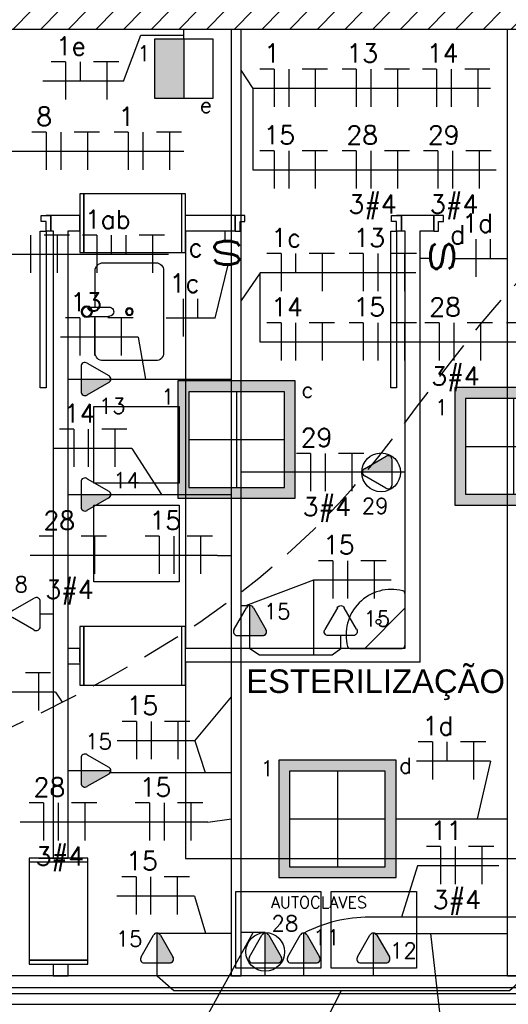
# Model space of a CAD drawing. Extents: x 40.7 to 91.7, y -216.6 to -187.2.
# Tile 7 of 19: x 60.6 to 63.1, y -206.5 to -201.5. Entities that reach past the tile are written whole.
import ezdxf
from ezdxf.enums import TextEntityAlignment as Align

# ---------------------------------------------------------------- set-up
doc = ezdxf.new("R2010")
doc.units = 0
doc.header["$MEASUREMENT"] = 0
doc.linetypes.add('HIDDEN', pattern=[0.375, 0.25, -0.125])
doc.layers.get('0').update_dxf_attribs({"linetype": 'CONTINUOUS'})
doc.layers.get('Defpoints').update_dxf_attribs({"linetype": 'CONTINUOUS'})
for name, color, linetype in [('CIRCUITOS', 2, 'CONTINUOUS'), ('ELETROCALHA', 150, 'CONTINUOUS'), ('ILUMINACAO', 1, 'CONTINUOUS'), ('ILUMINAÇÃO TETO', 12, 'CONTINUOUS'), ('INTERRUPTORES', 1, 'CONTINUOUS'), ('LINHA', 40, 'CONTINUOUS'), ('paredes1', 8, 'CONTINUOUS'), ('TEXTO', 4, 'CONTINUOUS'), ('textos1', 4, 'CONTINUOUS'), ('TOMADAS_ENERGIA', 1, 'CONTINUOUS'), ('TOMADAS_GERAIS', 1, 'CONTINUOUS'), ('TUB_ELETRICA', 5, 'CONTINUOUS')]:
    doc.layers.add(name, color=color, linetype=linetype)
doc.styles.add('ROMANS', font='romans')
doc.styles.add('Texto Cota', font='arial.ttf')

# ---------------------------------------------------------------- blocks, each defined once
blk = doc.blocks.new('PORTA 80CM')
at = {"layer": 'paredes1'}
for p, q in [((0.825, 0.95), (0.795, 0.95)), ((0.795, 0.95), (0.795, 0.15)), ((0.825, 0.15), (0.825, 0.95)), ((0, 0.15), (0, 0.07)), ((0, 0.15), (0.025, 0.15)), ((0, 0.07), (0, 0.15)), ((0.025, 0.15), (0.025, 0.1)), ((0.795, 0.15), (0.825, 0.15)), ((0.85, 0.15), (0.825, 0.15)), ((0.825, 0.15), (0.825, 0.1)), ((0.85, 0.15), (0.85, 0.07)), ((0.85, 0.07), (0.85, 0.15)), ((0.05, 0.07), (0, 0.07)), ((0.025, 0.1), (0.05, 0.1)), ((0.05, 0.1), (0.05, 0.07)), ((0.825, 0.1), (0.8, 0.1)), ((0.8, 0.1), (0.8, 0.07)), ((0.8, 0.07), (0.85, 0.07)), ((0.85, 0.07), (0.825, 0.07))]:
    blk.add_line(p, q, dxfattribs=at)
blk = doc.blocks.new('v bjhbjhgjhjh')
for p, q in [((0.0161, 0.0238), (0.1162, 0.0238)), ((0.1375, -0.0002), (0.1375, 0.0005)), ((-0.0005, -0.0238), (0.0005, -0.0238)), ((0.0161, -0.0238), (0.1138, -0.0238)), ((0.1138, -0.0236), (0.1138, -0.0238))]:
    blk.add_line(p, q)
for radius in [0.0287, 0.0238]:
    blk.add_circle((0, 0), radius)
blk.add_arc((0.1138, 0.0001), 0.0238, 269.9522, 95.8898)
blk = doc.blocks.new('xvhgfjykilugkhjnftg')
at = {"layer": 'paredes1'}
blk.add_lwpolyline([(-0.175, -0.0239), (-0.175, -0.21, 0.414214), (-0.135, -0.25), (0.135, -0.25, 0.414214), (0.175, -0.21), (0.175, 0.21, 0.414214), (0.135, 0.25), (-0.135, 0.25, 0.414214), (-0.175, 0.21), (-0.175, 0.0236)], format="xyb", dxfattribs=at)
for radius in [0.0196, 0.0146]:
    blk.add_circle((0, 0), radius, dxfattribs=at)
blk.add_blockref('v bjhbjhgjhjh', (-0.2177, -0.0001), dxfattribs=at)
blk = doc.blocks.new('LAVATORIO DE CANTO DECA')
at = {"layer": 'paredes1'}
for p, q in [((0.1473, 0.2796), (0.1473, 0.015)), ((0.1473, 0.2051), (-0.0578, 0)), ((-0.1323, 0), (0.1323, 0))]:
    blk.add_line(p, q, dxfattribs=at)
blk.add_circle((0.0118, 0.1355), 0.0125, dxfattribs=at)
for centre, radius, start, end in [((0.0782, 0.0692), 0.2322, 75.5643, 195.0856), ((0.1323, 0.2796), 0.015, 0, 75.2053), ((-0.1323, 0.015), 0.015, 194.7947, 270), ((0.1323, 0.015), 0.015, 270, 360)]:
    blk.add_arc(centre, radius, start, end, dxfattribs=at)
blk = doc.blocks.new('AREA')
at = {"style": 'Texto Cota'}
for tag, p in [('AREAS:COMODO', (0, 1.75)), ('AREAS:VALOR', (0, -1.25))]:
    blk.add_attdef(tag, text='', height=2, dxfattribs=at).set_placement(p, align=Align.MIDDLE_CENTER)
blk = doc.blocks.new('GHJGHJHGJGH')
h = blk.add_hatch(color=256)
h.dxf.hatch_style = 1
h.paths.add_polyline_path([(0.15, 0.3), (0, 0.3), (0, 0), (0.15, 0)])
blk.add_line((0.15, 0.3), (0.15, 0))
blk.add_lwpolyline([(0, 0), (0.3, 0), (0.3, 0.3), (0, 0.3)], close=True)
blk = doc.blocks.new('XFJHNJDFNGDFJ')
h = blk.add_hatch(color=256)
h.dxf.hatch_style = 1
h.paths.add_polyline_path([(0.54, 0.54), (0, 0.54), (0, 0), (0.54, 0)])
h.paths.add_polyline_path([(0.05, 0.05), (0.05, 0.49), (0.49, 0.49), (0.49, 0.05)], flags=16)
for p, q in [((0.27, 0.49), (0.27, 0.05)), ((0.05, 0.27), (0.49, 0.27))]:
    blk.add_line(p, q)
for points in [[(0, 0), (0.54, 0), (0.54, 0.54), (0, 0.54)], [(0.05, 0.05), (0.49, 0.05), (0.49, 0.49), (0.05, 0.49)]]:
    blk.add_lwpolyline(points, close=True)
blk = doc.blocks.new('TEMED02')
for p, q in [((-1.62, 1.95), (-0.35, 4.14)), ((0, 1.32), (0, 4.36)), ((0.35, 4.14), (1.63, 1.92)), ((-1.3, 1.32), (1.28, 1.32)), ((0, 0), (0, 1.32))]:
    blk.add_line(p, q)
for centre, start, end in [((0, 3.97), 26.0479, 153.9521), ((-1.3, 1.71), 143.1332, 270.777), ((1.3, 1.71), 267.1811, 32.5689)]:
    blk.add_arc(centre, 0.393, start, end)
at = {"linetype": 'Continuous'}
for points in [[(0, 4.36), (1.63, 1.92), (0.21, 4.3)], [(1.63, 1.92), (0, 4.36), (1.69, 1.72)], [(0, 1.32), (1.69, 1.72), (0, 4.36)], [(0.35, 4.14), (0.21, 4.3), (1.63, 1.92)], [(1.69, 1.72), (0, 1.32), (1.64, 1.52)], [(1.28, 1.32), (1.64, 1.52), (0, 1.32)], [(1.64, 1.52), (1.28, 1.32), (1.49, 1.37)]]:
    blk.add_solid(points, dxfattribs=at)
at = {"style": 'ROMANS', "flags": 8}
for tag, p in [('020', (-4.96, 2.19)), ('001', (3.39, 2.17))]:
    blk.add_attdef(tag, text='', height=1.6, dxfattribs=at).set_placement(p, align=Align.MIDDLE_CENTER)
blk = doc.blocks.new('IRANT09')
at = {"linetype": 'Continuous'}
blk.add_line((0, 0.874), (0, 0), dxfattribs=at)
at = {"linetype": 'Continuous', "style": 'ROMANS', "width": 1.5}
blk.add_text('s', height=3, dxfattribs=at).set_placement((-1.809, 0.879))
at = {"linetype": 'Continuous', "style": 'ROMANS', "flags": 8}
blk.add_attdef('009', text='', height=1.6, dxfattribs=at).set_placement((2.701, 1.342), align=Align.MIDDLE_CENTER)
blk = doc.blocks.new('PONTODUPLO')
for p, q in [((-1.61, 4.99), (-0.34, 7.18)), ((0.36, 7.18), (1.64, 4.96)), ((-1.62, 1.95), (-0.35, 4.14)), ((-1.29, 4.36), (1.29, 4.36)), ((0.35, 4.14), (1.63, 1.92)), ((-1.3, 1.32), (1.28, 1.32)), ((0, 0), (0, 1.32))]:
    blk.add_line(p, q)
for centre, start, end in [((0.01, 7.01), 26.0479, 153.9521), ((-1.29, 4.75), 143.1332, 270.777), ((0, 3.97), 26.0479, 153.9521), ((1.31, 4.75), 267.1811, 32.5689), ((-1.3, 1.71), 143.1332, 270.777), ((1.3, 1.71), 267.1811, 32.5689)]:
    blk.add_arc(centre, 0.393, start, end)
at = {"style": 'ROMANS', "flags": 8}
for tag, p in [('020', (-4.94, 4.09)), ('001', (3.56, 2.23))]:
    blk.add_attdef(tag, text='', height=1.6, dxfattribs=at).set_placement(p, align=Align.MIDDLE_CENTER)
blk = doc.blocks.new('TEBAI01')
for p, q in [((-1.62, 1.95), (-0.35, 4.14)), ((0.35, 4.14), (1.63, 1.92)), ((-1.3, 1.32), (1.28, 1.32)), ((0, 0), (0, 1.32))]:
    blk.add_line(p, q)
for centre, start, end in [((0, 3.97), 26.0479, 153.9521), ((-1.3, 1.71), 143.1332, 270.777), ((1.3, 1.71), 267.1811, 32.5689)]:
    blk.add_arc(centre, 0.393, start, end)
at = {"style": 'ROMANS', "flags": 8}
for tag, p in [('020', (-5.03, 2.2)), ('001', (3.56, 2.23))]:
    blk.add_attdef(tag, text='', height=1.6, dxfattribs=at).set_placement(p, align=Align.MIDDLE_CENTER)
blk = doc.blocks.new('TE3MED06')
for p, q in [((-1.62, 1.95), (-0.35, 4.14)), ((0, 1.32), (0, 4.36)), ((0.35, 4.14), (1.63, 1.92)), ((-1.3, 1.32), (1.28, 1.32)), ((0, 0), (0, 1.32))]:
    blk.add_line(p, q)
blk.add_circle((-0.01, 2.44), 1.98)
for centre, start, end in [((0, 3.97), 26.0479, 153.9521), ((-1.3, 1.71), 143.1332, 270.777), ((1.3, 1.71), 267.1811, 32.5689)]:
    blk.add_arc(centre, 0.393, start, end)
at = {"linetype": 'Continuous'}
for points in [[(0, 4.36), (1.63, 1.92), (0.21, 4.3)], [(1.63, 1.92), (0, 4.36), (1.69, 1.72)], [(0, 1.32), (1.69, 1.72), (0, 4.36)], [(0.35, 4.14), (0.21, 4.3), (1.63, 1.92)], [(1.69, 1.72), (0, 1.32), (1.64, 1.52)], [(1.28, 1.32), (1.64, 1.52), (0, 1.32)], [(1.64, 1.52), (1.28, 1.32), (1.49, 1.37)]]:
    blk.add_solid(points, dxfattribs=at)
at = {"style": 'ROMANS', "flags": 8}
for tag, p in [('020', (-5.08, 2.06)), ('001', (3.71, 2.06))]:
    blk.add_attdef(tag, text='', height=1.6, dxfattribs=at).set_placement(p, align=Align.MIDDLE_CENTER)

msp = doc.modelspace()

# ---------------------------------------------------------------- hatches: boundary and pattern name
at = {"layer": 'ELETROCALHA'}
h = msp.add_hatch(dxfattribs=at)
h.set_pattern_fill('ANSI31', color=256, scale=0.8)
h.set_pattern_definition([(45, (0, 1.62607), (-0.07071068, 0.07071068), [])])
h.paths.add_polyline_path([(65.2903, -201.4655), (65.2903, -201.5655), (59.8714, -201.5655), (59.8714, -201.4655)])

# ---------------------------------------------------------------- linework, layer by layer
at = {"layer": 'CIRCUITOS'}
for p, q in [((60.8291, -201.7309), (60.7564, -201.7309)), ((60.8291, -201.7309), (60.8291, -201.9233)), ((60.9036, -201.7309), (60.9036, -201.8296)), ((60.9725, -201.729), (61.1016, -201.729)), ((61.0398, -201.729), (61.0398, -201.9233)), ((61.8952, -201.7678), (61.8225, -201.7678)), ((61.8952, -201.7678), (61.8952, -201.9602)), ((61.9698, -201.7678), (61.9698, -201.9602)), ((62.0387, -201.7659), (62.1677, -201.7659)), ((62.1059, -201.7659), (62.1059, -201.9602)), ((62.3154, -201.7678), (62.2427, -201.7678)), ((62.3154, -201.7678), (62.3154, -201.9602)), ((62.39, -201.7678), (62.39, -201.9602)), ((62.4589, -201.7659), (62.5879, -201.7659)), ((62.5261, -201.7659), (62.5261, -201.9602)), ((62.7261, -201.7678), (62.6534, -201.7678)), ((62.7261, -201.7678), (62.7261, -201.9602)), ((62.8007, -201.7678), (62.8007, -201.9602)), ((62.8696, -201.7659), (62.9986, -201.7659)), ((62.9368, -201.7659), (62.9368, -201.9602)), ((60.7298, -202.0908), (60.6571, -202.0908)), ((60.7298, -202.0908), (60.7298, -202.2833)), ((60.8044, -202.0908), (60.8044, -202.2833)), ((60.8733, -202.089), (61.0024, -202.089)), ((60.9406, -202.089), (60.9406, -202.2833)), ((61.15, -202.0908), (61.0773, -202.0908)), ((61.15, -202.0908), (61.15, -202.2833)), ((61.2246, -202.0908), (61.2246, -202.2833)), ((61.2935, -202.089), (61.4226, -202.089)), ((61.3607, -202.089), (61.3607, -202.2833)), ((61.8952, -202.1857), (61.8225, -202.1857)), ((61.8952, -202.1857), (61.8952, -202.3781)), ((61.9698, -202.1857), (61.9698, -202.3781)), ((62.0387, -202.1839), (62.1677, -202.1839)), ((62.1059, -202.1839), (62.1059, -202.3781)), ((62.3154, -202.1857), (62.2427, -202.1857)), ((62.3154, -202.1857), (62.3154, -202.3781)), ((62.39, -202.1857), (62.39, -202.3781)), ((62.4589, -202.1839), (62.5879, -202.1839)), ((62.5261, -202.1839), (62.5261, -202.3781)), ((62.7319, -202.1857), (62.6591, -202.1857)), ((62.7319, -202.1857), (62.7319, -202.3781)), ((62.8064, -202.1857), (62.8064, -202.3781)), ((62.8753, -202.1839), (63.0044, -202.1839)), ((62.9426, -202.1839), (62.9426, -202.3781)), ((60.6507, -202.6164), (60.6507, -202.8089)), ((60.7197, -202.6146), (60.8487, -202.6146)), ((60.7869, -202.6146), (60.7869, -202.8089)), ((60.9883, -202.6164), (60.9156, -202.6164)), ((60.9883, -202.6164), (60.9883, -202.8089)), ((61.0629, -202.6164), (61.0629, -202.7152)), ((61.1374, -202.6164), (61.1374, -202.7152)), ((61.2063, -202.6146), (61.3354, -202.6146)), ((61.2736, -202.6146), (61.2736, -202.8089)), ((62.9256, -202.636), (62.9256, -202.8284)), ((63.0001, -202.636), (63.0001, -202.7347)), ((61.9307, -202.71), (61.858, -202.71)), ((61.9307, -202.71), (61.9307, -202.9024)), ((62.0052, -202.71), (62.0052, -202.8087)), ((62.0742, -202.7082), (62.2032, -202.7082)), ((62.1414, -202.7082), (62.1414, -202.9024)), ((62.3509, -202.71), (62.2782, -202.71)), ((62.3509, -202.71), (62.3509, -202.9024)), ((62.4254, -202.71), (62.4254, -202.9024)), ((62.4943, -202.7082), (62.6234, -202.7082)), ((62.5616, -202.7082), (62.5616, -202.9024)), ((61.43, -202.9422), (61.43, -203.1346)), ((61.5045, -202.9422), (61.5045, -203.0409)), ((60.9024, -203.039), (60.8297, -203.039)), ((60.9024, -203.039), (60.9024, -203.2315)), ((60.977, -203.039), (60.977, -203.2315)), ((61.0459, -203.0372), (61.175, -203.0372)), ((61.1131, -203.0372), (61.1131, -203.2315)), ((61.9307, -203.064), (61.858, -203.064)), ((61.9307, -203.064), (61.9307, -203.2564)), ((62.0052, -203.064), (62.0052, -203.2564)), ((62.0742, -203.0622), (62.2032, -203.0622)), ((62.1414, -203.0622), (62.1414, -203.2564)), ((62.3509, -203.064), (62.2782, -203.064)), ((62.3509, -203.064), (62.3509, -203.2564)), ((62.4254, -203.064), (62.4254, -203.2564)), ((62.4943, -203.0622), (62.6234, -203.0622)), ((62.5616, -203.0622), (62.5616, -203.2564)), ((62.7388, -203.064), (62.6661, -203.064)), ((62.7388, -203.064), (62.7388, -203.2564)), ((62.8134, -203.064), (62.8134, -203.2564)), ((62.8823, -203.0622), (63.0113, -203.0622)), ((62.9495, -203.0622), (62.9495, -203.2564)), ((63.1553, -203.064), (63.0825, -203.064)), ((60.8707, -203.6072), (60.798, -203.6072)), ((60.8707, -203.6072), (60.8707, -203.7997)), ((60.9453, -203.6072), (60.9453, -203.7997)), ((61.0142, -203.6054), (61.1432, -203.6054)), ((61.0814, -203.6054), (61.0814, -203.7997)), ((62.0818, -203.7311), (62.009, -203.7311)), ((62.0818, -203.7311), (62.0818, -203.9236)), ((62.1563, -203.7311), (62.1563, -203.9236)), ((62.2252, -203.7293), (62.3543, -203.7293)), ((62.2925, -203.7293), (62.2925, -203.9236)), ((60.7663, -204.1544), (60.6936, -204.1544)), ((60.7663, -204.1544), (60.7663, -204.3469)), ((60.8409, -204.1544), (60.8409, -204.3469)), ((60.9098, -204.1526), (61.0388, -204.1526)), ((60.977, -204.1526), (60.977, -204.3469)), ((61.3082, -204.1544), (61.2355, -204.1544)), ((61.3082, -204.1544), (61.3082, -204.3469)), ((61.3828, -204.1544), (61.3828, -204.3469)), ((61.4517, -204.1526), (61.5808, -204.1526)), ((61.5189, -204.1526), (61.5189, -204.3469)), ((62.1954, -204.2795), (62.1227, -204.2795)), ((62.1954, -204.2795), (62.1954, -204.4719)), ((62.2699, -204.2795), (62.2699, -204.4719)), ((62.3388, -204.2777), (62.4679, -204.2777)), ((62.4061, -204.2777), (62.4061, -204.4719)), ((60.6239, -204.8506), (60.753, -204.8506)), ((60.6911, -204.8506), (60.6911, -205.0448)), ((61.1917, -205.1001), (61.119, -205.1001)), ((61.1917, -205.1001), (61.1917, -205.2925)), ((61.2662, -205.1001), (61.2662, -205.2925)), ((61.3351, -205.0983), (61.4642, -205.0983)), ((61.4024, -205.0983), (61.4024, -205.2925)), ((62.7042, -205.2039), (62.6315, -205.2039)), ((62.7042, -205.2039), (62.7042, -205.3963)), ((62.7788, -205.2039), (62.7788, -205.3026)), ((62.8477, -205.2021), (62.9768, -205.2021)), ((62.9149, -205.2021), (62.9149, -205.3963)), ((60.7163, -205.5168), (60.6436, -205.5168)), ((60.7163, -205.5168), (60.7163, -205.7093)), ((60.7909, -205.5168), (60.7909, -205.7093)), ((60.8598, -205.515), (60.9888, -205.515)), ((60.927, -205.515), (60.927, -205.7093)), ((61.2582, -205.5168), (61.1855, -205.5168)), ((61.2582, -205.5168), (61.2582, -205.7093)), ((61.3328, -205.5168), (61.3328, -205.7093)), ((61.4017, -205.515), (61.5308, -205.515)), ((61.4689, -205.515), (61.4689, -205.7093)), ((62.7461, -205.7387), (62.6734, -205.7387)), ((62.7461, -205.7387), (62.7461, -205.9312)), ((62.8207, -205.7387), (62.8207, -205.9312)), ((62.8896, -205.7369), (63.0187, -205.7369)), ((62.9568, -205.7369), (62.9568, -205.9312)), ((61.1894, -205.8939), (61.1167, -205.8939)), ((61.1894, -205.8939), (61.1894, -206.0863)), ((61.264, -205.8939), (61.264, -206.0863)), ((61.3329, -205.892), (61.462, -205.892)), ((61.4001, -205.892), (61.4001, -206.0863))]:
    msp.add_line(p, q, dxfattribs=at)
at = {"layer": 'Defpoints'}
msp.add_line((60.6928, -205.7996), (60.8428, -205.7996), dxfattribs=at)
at = {"layer": 'ELETROCALHA'}
for p, q in [((65.2903, -201.5655), (59.8714, -201.5655)), ((61.6776, -204.7971), (61.6776, -201.5655)), ((61.7276, -204.7971), (61.7276, -201.5655)), ((63.0879, -206.3997), (63.0879, -201.5655)), ((61.6776, -206.3997), (61.6776, -204.7971)), ((61.7276, -206.3997), (61.7276, -204.7971)), ((61.6776, -206.3997), (61.7276, -206.3997)), ((63.0879, -206.3997), (63.1379, -206.3997))]:
    msp.add_line(p, q, dxfattribs=at)
at = {"layer": 'LINHA'}
for p, q in [((61.126, -201.8296), (61.2141, -201.595)), ((61.2141, -201.595), (61.4341, -201.595)), ((61.7883, -201.8665), (61.7276, -201.7735)), ((61.126, -201.8296), (60.7127, -201.8296)), ((63.0017, -201.8665), (61.7883, -201.8665)), ((61.7883, -202.2844), (61.7883, -201.8665)), ((61.4345, -202.1895), (60.2028, -202.1895)), ((62.585, -202.2844), (61.7883, -202.2844)), ((63.03, -202.2844), (62.585, -202.2844)), ((61.3552, -202.7152), (60.0491, -202.7152)), ((61.5932, -203.0409), (61.6601, -202.7685)), ((61.8238, -202.8087), (61.7276, -202.9505)), ((62.6205, -202.8087), (61.8238, -202.8087)), ((61.8238, -203.1627), (61.8238, -202.8087)), ((61.5932, -203.0409), (61.3432, -203.0409)), ((61.2006, -203.1378), (60.8035, -203.1378)), ((61.2006, -203.1378), (61.2386, -203.3515)), ((62.6205, -203.1627), (61.8238, -203.1627)), ((63.037, -203.1627), (62.6205, -203.1627)), ((63.4534, -203.1627), (63.037, -203.1627)), ((61.1688, -203.7059), (60.7718, -203.7059)), ((61.1688, -203.7059), (61.3194, -203.9412)), ((61.0644, -204.2531), (60.648, -204.2531)), ((61.6064, -204.2531), (61.0644, -204.2531)), ((61.6064, -204.2531), (61.6776, -204.2531)), ((62.0965, -204.3782), (61.7497, -204.5091)), ((62.4935, -204.3782), (62.0965, -204.3782)), ((62.0965, -204.3782), (62.0965, -204.7599)), ((60.7786, -204.9511), (60.0011, -204.9511)), ((60.7786, -204.9511), (60.8127, -205.0017)), ((61.4898, -205.1988), (61.6776, -204.9747)), ((61.4898, -205.1988), (61.0928, -205.1988)), ((61.4898, -205.1988), (61.5427, -205.3618)), ((63.0011, -205.3026), (62.6237, -205.3026)), ((63.0011, -205.3026), (62.9326, -205.5984)), ((61.0144, -205.6156), (60.598, -205.6156)), ((61.5564, -205.6156), (61.0144, -205.6156)), ((61.5564, -205.6156), (61.6776, -205.5984)), ((62.6278, -205.8375), (62.5465, -206.1003)), ((63.0443, -205.8375), (62.6278, -205.8375)), ((61.4876, -205.9926), (61.0905, -205.9926)), ((61.4876, -205.9926), (61.5444, -206.1818)), ((61.4518, -206.7868), (61.7886, -206.1787)), ((62.7663, -206.7868), (62.6969, -206.1832)), ((62.0344, -206.8712), (62.2405, -206.4742))]:
    msp.add_line(p, q, dxfattribs=at)
at = {"layer": 'paredes1'}
for p, q in [((60.9228, -202.7045), (60.9228, -202.4045)), ((60.9228, -202.4045), (60.9228, -202.7045)), ((61.4228, -202.7045), (61.4228, -202.4045)), ((60.9028, -202.5157), (60.7546, -202.5157)), ((60.7546, -202.5157), (60.7546, -202.5934)), ((60.9028, -202.5934), (60.9028, -202.5157)), ((61.6961, -202.5157), (61.4428, -202.5157)), ((61.4428, -202.5934), (61.4428, -202.5157)), ((61.6961, -202.5157), (61.6961, -202.5934)), ((62.7112, -202.5157), (62.5461, -202.5157)), ((62.5461, -202.5157), (62.5461, -202.5934)), ((62.7112, -202.5157), (62.7112, -202.5934)), ((60.7546, -202.5934), (60.7652, -202.5934)), ((60.7652, -202.5934), (60.7652, -205.7996)), ((60.8428, -202.5934), (60.9028, -202.5934)), ((60.8428, -205.7996), (60.8428, -202.5934)), ((61.4428, -202.5934), (61.6961, -202.5934)), ((61.4428, -202.5934), (61.4428, -204.7271)), ((62.5461, -202.5934), (62.5642, -202.5934)), ((62.5642, -202.5934), (62.5642, -204.7271)), ((62.6419, -202.5934), (62.7112, -202.5934)), ((62.6419, -204.7971), (62.6419, -202.5934)), ((60.9228, -204.9159), (60.9228, -204.6159)), ((60.9228, -204.6159), (60.9228, -204.9159)), ((61.4228, -204.9159), (61.4228, -204.6159)), ((60.9028, -204.7271), (60.8428, -204.7271)), ((60.9028, -204.7271), (60.8428, -204.7271)), ((60.9028, -204.7971), (60.9028, -204.7271)), ((62.5642, -204.7271), (61.4428, -204.7271)), ((62.5642, -204.7271), (61.4428, -204.7271)), ((61.4428, -204.7971), (61.4428, -204.7271)), ((60.9028, -204.8071), (60.8428, -204.8071)), ((61.4428, -204.7971), (61.4428, -205.7997)), ((62.6419, -204.7971), (61.4428, -204.7971)), ((62.6419, -204.7971), (61.4428, -204.7971)), ((60.9428, -205.8196), (60.6428, -205.8196)), ((60.7652, -205.7996), (60.8428, -205.7996)), ((61.4428, -205.7997), (63.5949, -205.7997)), ((60.9428, -206.3196), (60.6428, -206.3196)), ((60.6428, -206.3196), (60.9428, -206.3196)), ((60.7652, -206.3396), (60.7652, -206.3997)), ((60.7652, -206.3396), (60.8428, -206.3396)), ((60.8428, -206.3997), (60.8428, -206.3396)), ((66.7684, -206.3997), (57.7581, -206.3997)), ((60.7652, -206.3997), (60.8428, -206.3997)), ((57.7581, -206.4597), (66.6388, -206.4597)), ((57.7581, -206.4897), (66.6388, -206.4897)), ((57.7581, -206.5454), (66.7684, -206.5454))]:
    msp.add_line(p, q, dxfattribs=at)
for points in [[(60.9028, -202.7045), (61.4428, -202.7045), (61.4428, -202.4045), (60.9028, -202.4045)], [(60.9745, -203.4912), (61.4102, -203.4912), (61.4102, -203.8837), (60.9745, -203.8837)], [(60.9745, -203.9953), (61.4102, -203.9953), (61.4102, -204.3879), (60.9745, -204.3879)], [(60.9028, -204.9159), (61.4428, -204.9159), (61.4428, -204.6159), (60.9028, -204.6159)], [(60.9428, -206.3396), (60.9428, -205.7996), (60.6428, -205.7996), (60.6428, -206.3396)], [(61.6992, -205.969), (62.1349, -205.969), (62.1349, -206.3615), (61.6992, -206.3615)], [(62.1875, -205.969), (62.6232, -205.969), (62.6232, -206.3615), (62.1875, -206.3615)]]:
    msp.add_lwpolyline(points, close=True, dxfattribs=at)
at = {"layer": 'TUB_ELETRICA'}
for p, q in [((61.4341, -201.6157), (61.4341, -201.5655)), ((62.8133, -202.7347), (63.0879, -202.7347)), ((61.6359, -202.7685), (61.6776, -202.7685)), ((61.0608, -203.3515), (61.6776, -203.3515)), ((62.3462, -203.8274), (61.7276, -203.8274)), ((61.0608, -203.9412), (61.6776, -203.9412)), ((61.7719, -204.5091), (61.7276, -204.5091)), ((61.0579, -205.3618), (61.6776, -205.3618)), ((62.5189, -205.5984), (63.0879, -205.5984)), ((61.2968, -206.1818), (61.6776, -206.1818)), ((61.8497, -206.1787), (61.7276, -206.1787)), ((62.408, -206.1832), (63.0879, -206.1832))]:
    msp.add_line(p, q, dxfattribs=at)
for points in [[(61.7719, -204.7271), (61.8199, -204.7599), (62.1928, -204.7599), (62.236, -204.7271)], [(61.2968, -206.3997), (61.3827, -206.4742), (63.0984, -206.4742), (63.183, -206.3997)]]:
    msp.add_lwpolyline(points, dxfattribs=at)
msp.add_lwpolyline([(63.2468, -206.1003), (62.3829, -206.1003, 0.119283), (62.0464, -206.1818, 4.13207)], format="xyb", dxfattribs=at)
at = {"layer": 'TUB_ELETRICA', "linetype": 'HIDDEN', "ltscale": 0.8}
msp.add_spline([(59.6076, -205.5425), (62.2285, -203.9849), (63.3037, -202.6967), (63.9929, -202.1313), (64.829, -201.2443), (65.2203, -201.0616)], degree=3, dxfattribs=at)

# ---------------------------------------------------------------- block references
at = {"layer": 'ILUMINAÇÃO TETO'}
msp.add_blockref('GHJGHJHGJGH', (61.2841, -201.9157), dxfattribs=at)
at = {"layer": 'ILUMINAÇÃO TETO', "xscale": 1.111111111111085, "yscale": 1.111111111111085, "zscale": 1.111111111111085}
for p in [(61.4035, -203.9602), (62.8184, -203.9952), (61.9189, -205.8984)]:
    msp.add_blockref('XFJHNJDFNGDFJ', p, dxfattribs=at)
at = {"layer": 'INTERRUPTORES'}
ref = msp.add_blockref('IRANT09', (61.6447, -202.5934), dxfattribs=dict(at, xscale=0.0600000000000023, yscale=0.0600000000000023, zscale=0.0600000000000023, rotation=180))
ref.add_attrib('009', 'c', dxfattribs={"layer": '0', "linetype": 'Continuous', "height": 0.096, "style": 'ROMANS', "flags": 8}).set_placement((61.4944, -202.6781), align=Align.MIDDLE_CENTER)
ref = msp.add_blockref('IRANT09', (62.6419, -202.735), dxfattribs=dict(at, xscale=0.0600000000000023, yscale=0.0600000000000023, zscale=0.0600000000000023, rotation=270))
ref.add_attrib('009', 'd', dxfattribs={"layer": '0', "linetype": 'Continuous', "height": 0.096, "style": 'ROMANS', "flags": 8}).set_placement((62.834, -202.6132), align=Align.MIDDLE_CENTER)
at = {"layer": 'paredes1', "xscale": -1, "rotation": 180}
for name, p in [('PORTA 80CM', (59.9046, -202.4457)), ('PORTA 80CM', (61.6961, -202.4457)), ('PORTA 80CM', (62.7112, -202.4457)), ('xvhgfjykilugkhjnftg', (61.1556, -203.0073))]:
    msp.add_blockref(name, p, dxfattribs=at)
at = {"layer": 'paredes1'}
msp.add_blockref('LAVATORIO DE CANTO DECA', (62.4169, -204.7271), dxfattribs=at)
at = {"layer": 'textos1', "linetype": 'Continuous', "lineweight": -3, "xscale": 0.0599999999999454, "yscale": 0.0599999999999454, "zscale": 0.0599999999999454}
msp.add_blockref('AREA', (62.4141, -204.9998), dxfattribs=at).add_auto_attribs({'AREAS:COMODO': 'ESTERILIZAÇÃO'})
at = {"layer": 'TOMADAS_ENERGIA'}
ref = msp.add_blockref('TEMED02', (60.8428, -203.3515), dxfattribs=dict(at, xscale=0.0500000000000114, yscale=0.0500000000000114, zscale=0.0500000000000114, rotation=270))
ref.add_attrib('001', '13', dxfattribs={"layer": '0', "height": 0.08, "style": 'ROMANS', "flags": 8}).set_placement((61.067, -203.4884), align=Align.MIDDLE_CENTER)
ref = msp.add_blockref('TEMED02', (60.8428, -203.9412), dxfattribs=dict(at, xscale=0.0500000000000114, yscale=0.0500000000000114, zscale=0.0500000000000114, rotation=270))
ref.add_attrib('001', '14', dxfattribs={"layer": '0', "height": 0.08, "style": 'ROMANS', "flags": 8}).set_placement((61.1402, -203.8682), align=Align.MIDDLE_CENTER)
ref = msp.add_blockref('PONTODUPLO', (60.7652, -204.552), dxfattribs=dict(at, xscale=0.0500150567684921, yscale=0.0500150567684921, zscale=0.0500150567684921, rotation=90))
ref.add_attrib('001', '8', dxfattribs={"layer": '0', "height": 0.08, "style": 'ROMANS', "flags": 8}).set_placement((60.6017, -204.3998), align=Align.MIDDLE_CENTER)
ref = msp.add_blockref('TEMED02', (61.7719, -204.7271), dxfattribs=dict(at, xscale=0.0500000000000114, yscale=0.0500000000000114, zscale=0.0500000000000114))
ref.add_attrib('001', '15', dxfattribs={"layer": '0', "height": 0.08, "style": 'ROMANS', "flags": 8}).set_placement((61.9105, -204.5378), align=Align.MIDDLE_CENTER)
ref = msp.add_blockref('TEBAI01', (62.236, -204.7271), dxfattribs=dict(at, xscale=-0.0499999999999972, yscale=0.0500000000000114, zscale=0.05))
ref.add_attrib('001', '15', dxfattribs={"layer": '0', "height": 0.08, "style": 'ROMANS', "flags": 8}).set_placement((62.4207, -204.575), align=Align.MIDDLE_CENTER)
ref = msp.add_blockref('TEMED02', (60.8428, -205.3514), dxfattribs=dict(at, xscale=0.0500000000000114, yscale=0.0500000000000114, zscale=0.0500000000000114, rotation=270))
ref.add_attrib('001', '15', dxfattribs={"layer": '0', "height": 0.08, "style": 'ROMANS', "flags": 8}).set_placement((60.9983, -205.202), align=Align.MIDDLE_CENTER)
ref = msp.add_blockref('TEMED02', (61.2968, -206.3997), dxfattribs=dict(at, xscale=0.0500000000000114, yscale=0.0500000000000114, zscale=0.0500000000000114))
ref.add_attrib('001', '15', dxfattribs={"layer": '0', "height": 0.08, "style": 'ROMANS', "flags": 8}).set_placement((61.1541, -206.2105), align=Align.MIDDLE_CENTER)
ref = msp.add_blockref('TEMED02', (62.0464, -206.3997), dxfattribs=dict(at, xscale=0.0500000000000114, yscale=0.0500000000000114, zscale=0.0500000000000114))
ref.add_attrib('001', '11', dxfattribs={"layer": '0', "height": 0.08, "style": 'ROMANS', "flags": 8}).set_placement((62.1624, -206.2033), align=Align.MIDDLE_CENTER)
ref = msp.add_blockref('TEMED02', (62.4028, -206.3997), dxfattribs=dict(at, xscale=0.0500000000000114, yscale=0.0500000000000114, zscale=0.0500000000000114))
ref.add_attrib('001', '12', dxfattribs={"layer": '0', "height": 0.08, "style": 'ROMANS', "flags": 8}).set_placement((62.5559, -206.271), align=Align.MIDDLE_CENTER)
at = {"layer": 'TOMADAS_GERAIS'}
ref = msp.add_blockref('TE3MED06', (62.5642, -203.8274), dxfattribs=dict(at, xscale=0.0499999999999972, yscale=0.0499999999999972, zscale=0.0499999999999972, rotation=90))
ref.add_attrib('001', '29', dxfattribs={"layer": '0', "height": 0.08, "style": 'ROMANS', "flags": 8}).set_placement((62.4119, -203.9991), align=Align.MIDDLE_CENTER)
ref = msp.add_blockref('TE3MED06', (61.8504, -206.3997), dxfattribs=dict(at, xscale=0.0499999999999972, yscale=0.0499999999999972, zscale=0.0499999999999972))
ref.add_attrib('001', '28', dxfattribs={"layer": '0', "height": 0.08, "style": 'ROMANS', "flags": 8}).set_placement((61.9506, -206.1324), align=Align.MIDDLE_CENTER)

# ---------------------------------------------------------------- texts
at = {"layer": 'CIRCUITOS', "style": 'ROMANS'}
for s, p in [('1e', (60.7787, -201.697)), ('1', (61.8448, -201.7339)), ('13', (62.265, -201.7339)), ('14', (62.6757, -201.7339)), ('8', (60.6795, -202.057)), ('1', (61.0997, -202.057)), ('15', (61.8404, -202.1518)), ('28', (62.265, -202.1518)), ('29', (62.6815, -202.1518)), ('3#4', (62.2753, -202.5049)), ('3#4', (62.6918, -202.5049)), ('1ab', (60.9273, -202.5826)), ('1d', (62.8564, -202.6021)), ('1c', (61.8803, -202.6762)), ('13', (62.3005, -202.6762)), ('1c', (61.3609, -202.9084)), ('13', (60.8521, -203.0052)), ('14', (61.8803, -203.0301)), ('15', (62.3005, -203.0301)), ('28', (62.6884, -203.0301)), ('3#4', (62.6988, -203.3832)), ('14', (60.8203, -203.5734)), ('29', (62.0314, -203.6973)), ('3#4', (62.0417, -204.0503)), ('28', (60.7159, -204.1206)), ('15', (61.2579, -204.1206)), ('15', (62.145, -204.2457)), ('3#4', (60.7262, -204.4736)), ('15', (61.1413, -205.0663)), ('1d', (62.6539, -205.17)), ('28', (60.6659, -205.483)), ('15', (61.2079, -205.483)), ('11', (62.6957, -205.7049)), ('3#4', (60.6762, -205.8361)), ('15', (61.1391, -205.86)), ('3#4', (62.7061, -206.0579))]:
    msp.add_text(s, height=0.0945, dxfattribs=at).set_placement(p)
at = {"layer": 'ILUMINACAO', "style": 'ROMANS'}
for s, p in [('1', (61.195, -201.6476)), ('e', (61.5155, -201.9118)), ('1', (61.3177, -203.4017)), ('c', (62.0349, -203.3662)), ('1', (62.7167, -203.4563)), ('1', (61.8261, -205.3008)), ('d', (62.5343, -205.2855))]:
    msp.add_text(s, height=0.08, dxfattribs=at).set_placement(p, align=Align.TOP_LEFT)
at = {"layer": 'TEXTO', "style": 'ROMANS'}
msp.add_text('AUTOCLAVES', height=0.06, dxfattribs=at).set_placement((61.8788, -206.0544))

doc.saveas('drawing.dxf')
